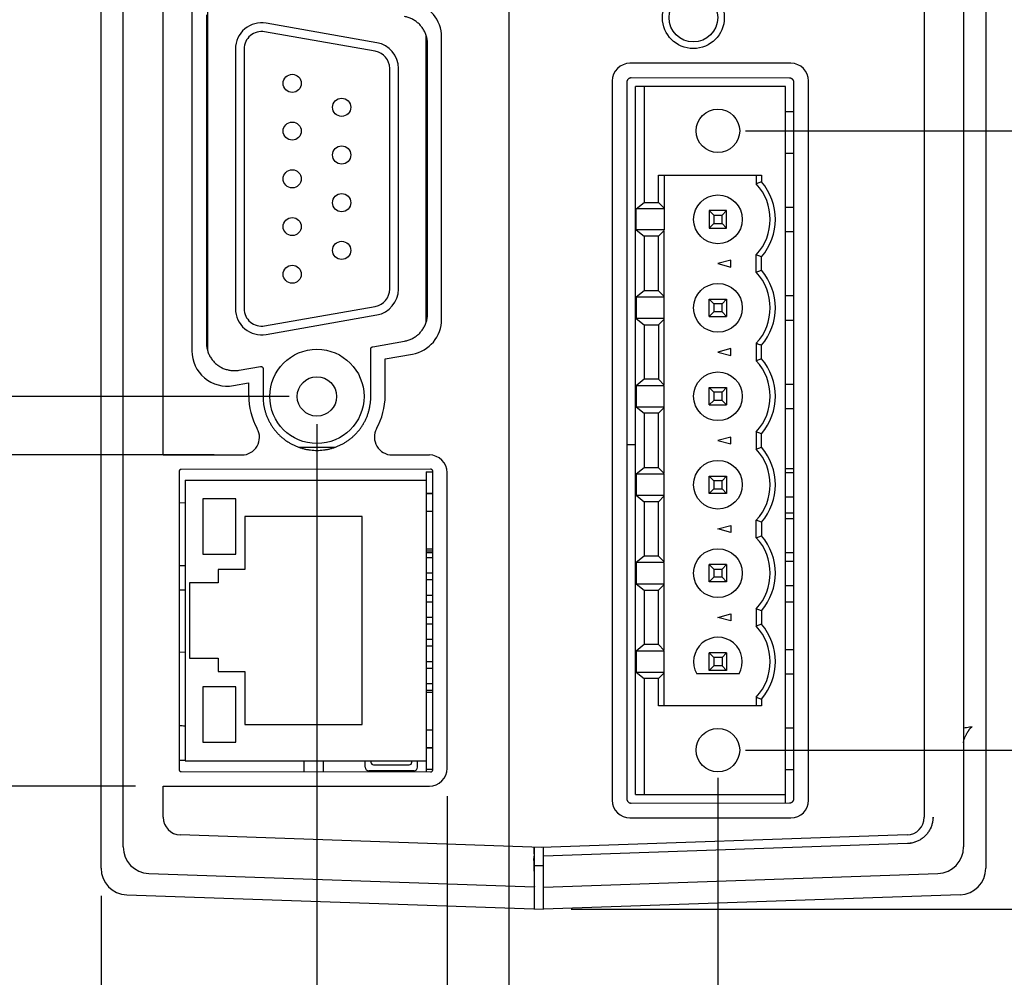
# Model space of a CAD drawing. Header units: inches. Extents: x 0 to 22, y 0 to 17.
# Tile 14 of 41: x 5.1 to 7.3, y 9.4 to 11.5. Entities that reach past the tile are written whole.
import ezdxf

# ---------------------------------------------------------------- set-up
doc = ezdxf.new("R2010")
doc.units = ezdxf.units.IN
doc.header["$LTSCALE"] = 1.21
doc.header["$MEASUREMENT"] = 0
doc.layers.get('0').update_dxf_attribs({"linetype": 'CONTINUOUS'})
doc.layers.add('DIMENSIONS', color=7, linetype='CONTINUOUS')
doc.styles.get("Standard").update_dxf_attribs({"font": 'txt', "width": 0.8})
doc.dimstyles.new('DIMSTYLE_2', dxfattribs={"dimtxt": 0.125, "dimasz": 0.18, "dimexe": 0.18, "dimexo": 0.0625, "dimgap": 0.09, "dimtad": 0, "dimtih": 1, "dimtoh": 1, "dimdec": 3, "dimzin": 4, "dimdsep": 46, "dimtxsty": 'STANDARD', "dimblk": '_FILLED', "dimblk1": '_FILLED', "dimblk2": '_FILLED', "dimcen": 0.09, "dimadec": 0, "dimazin": 0, "dimtp": 0.01, "dimtm": 0.01, "dimtfac": 1, "dimtdec": 3, "dimtofl": 0, "dimtmove": 0, "dimatfit": 3, "dimldrblk": '_FILLED', "dimfxl": 1, "dimtolj": 1, "dimtzin": 4, "dimarcsym": 0})

# ---------------------------------------------------------------- blocks, each defined once
blk = doc.blocks.new('*D14')
at = {"layer": 'DIMENSIONS', "color": 2, "linetype": 'CONTINUOUS'}
blk.add_line((6.0547, 9.765), (6.0547, 8.8214), dxfattribs=at)
at = {"layer": 'DIMENSIONS', "color": 2, "linetype": 'CONTINUOUS', "width": 0.8}
for s, p in [(']', (6.1172, 8.6589)), ('19.87', (6.1172, 8.1589)), ('[', (6.1172, 8.0589)), ('.782', (6.1172, 7.5339))]:
    blk.add_text(s, height=0.125, rotation=90, dxfattribs=at).set_placement(p)
blk = doc.blocks.new('_FILLED')
at = {"color": 0, "linetype": 'BYBLOCK'}
blk.add_solid([(0, 0), (-1, 0.174), (-1, -0.174)], dxfattribs=at)
blk = doc.blocks.new('*D15')
at = {"layer": 'DIMENSIONS', "color": 2, "linetype": 'CONTINUOUS'}
blk.add_line((5.2724, 9.5392), (5.2724, 8.8214), dxfattribs=at)
at = {"layer": 'DIMENSIONS', "color": 2, "linetype": 'CONTINUOUS', "width": 0.8}
for s, p in [(']', (5.3349, 8.6589)), ('0', (5.3349, 8.5589)), ('[', (5.3349, 8.4589)), ('.000', (5.3349, 7.9339))]:
    blk.add_text(s, height=0.125, rotation=90, dxfattribs=at).set_placement(p)
blk = doc.blocks.new('*D16')
at = {"layer": 'DIMENSIONS', "color": 2, "linetype": 'CONTINUOUS'}
blk.add_line((5.7604, 10.6061), (5.7604, 8.8214), dxfattribs=at)
at = {"layer": 'DIMENSIONS', "color": 2, "linetype": 'CONTINUOUS', "width": 0.8}
for s, p in [(']', (5.8229, 8.6589)), ('12.4', (5.8229, 8.2589)), ('[', (5.8229, 8.1589)), ('.488', (5.8229, 7.6339))]:
    blk.add_text(s, height=0.125, rotation=90, dxfattribs=at).set_placement(p)
blk = doc.blocks.new('*D17')
at = {"layer": 'DIMENSIONS', "color": 2, "linetype": 'CONTINUOUS'}
for p, q in [((6.194, 12.0739), (6.194, 9.3354)), ((6.194, 9.3354), (6.2927, 8.9959)), ((6.2927, 8.9959), (6.2927, 8.8214))]:
    blk.add_line(p, q, dxfattribs=at)
at = {"layer": 'DIMENSIONS', "color": 2, "linetype": 'CONTINUOUS', "width": 0.8}
for s, p in [(']', (6.3552, 8.6589)), ('23.41', (6.3552, 8.1589)), ('[', (6.3552, 8.0589)), ('.922', (6.3552, 7.5339))]:
    blk.add_text(s, height=0.125, rotation=90, dxfattribs=at).set_placement(p)
blk = doc.blocks.new('*D18')
at = {"layer": 'DIMENSIONS', "color": 2, "linetype": 'CONTINUOUS'}
blk.add_line((6.667, 9.8064), (6.667, 8.8214), dxfattribs=at)
at = {"layer": 'DIMENSIONS', "color": 2, "linetype": 'CONTINUOUS', "width": 0.8}
for s, p in [(']', (6.7295, 8.6589)), ('35.42', (6.7295, 8.1589)), ('[', (6.7295, 8.0589)), ('1.395', (6.7295, 7.4339))]:
    blk.add_text(s, height=0.125, rotation=90, dxfattribs=at).set_placement(p)
blk = doc.blocks.new('*D19')
at = {"layer": 'DIMENSIONS', "color": 2, "linetype": 'CONTINUOUS'}
blk.add_line((6.7295, 9.8689), (7.9599, 9.8689), dxfattribs=at)
at = {"layer": 'DIMENSIONS', "color": 2, "linetype": 'CONTINUOUS', "width": 0.8}
for s, p in [('.360', (8.0224, 9.8064)), ('[', (8.5474, 9.8064)), ('9.14', (8.6474, 9.8064)), (']', (9.0474, 9.8064))]:
    blk.add_text(s, height=0.125, dxfattribs=at).set_placement(p)
blk = doc.blocks.new('*D20')
at = {"layer": 'DIMENSIONS', "color": 2, "linetype": 'CONTINUOUS'}
blk.add_line((6.3349, 9.5089), (7.9599, 9.5089), dxfattribs=at)
at = {"layer": 'DIMENSIONS', "color": 2, "linetype": 'CONTINUOUS', "width": 0.8}
for s, p in [('.000', (8.0224, 9.4464)), ('[', (8.5474, 9.4464)), ('0', (8.6474, 9.4464)), (']', (8.7474, 9.4464))]:
    blk.add_text(s, height=0.125, dxfattribs=at).set_placement(p)
blk = doc.blocks.new('*D21')
at = {"layer": 'DIMENSIONS', "color": 2, "linetype": 'CONTINUOUS'}
blk.add_line((6.7295, 11.2689), (7.9599, 11.2689), dxfattribs=at)
at = {"layer": 'DIMENSIONS', "color": 2, "linetype": 'CONTINUOUS', "width": 0.8}
for s, p in [('1.760', (8.0224, 11.2064)), ('[', (8.6474, 11.2064)), ('44.7', (8.7474, 11.2064)), (']', (9.1474, 11.2064))]:
    blk.add_text(s, height=0.125, dxfattribs=at).set_placement(p)
blk = doc.blocks.new('*D22')
at = {"layer": 'DIMENSIONS', "color": 2, "linetype": 'CONTINUOUS'}
blk.add_line((7.1559, 11.6284), (7.9599, 11.6284), dxfattribs=at)
at = {"layer": 'DIMENSIONS', "color": 2, "linetype": 'CONTINUOUS', "width": 0.8}
for s, p in [('2.120', (8.0224, 11.5659)), ('[', (8.6474, 11.5659)), ('53.84', (8.7474, 11.5659)), (']', (9.2474, 11.5659))]:
    blk.add_text(s, height=0.125, dxfattribs=at).set_placement(p)
blk = doc.blocks.new('*D23')
at = {"layer": 'DIMENSIONS', "color": 2, "linetype": 'CONTINUOUS'}
blk.add_line((6.2565, 12.1364), (7.9599, 12.1364), dxfattribs=at)
at = {"layer": 'DIMENSIONS', "color": 2, "linetype": 'CONTINUOUS', "width": 0.8}
for s, p in [('2.628', (8.0224, 12.0739)), ('[', (8.6474, 12.0739)), ('66.74', (8.7474, 12.0739)), (']', (9.2474, 12.0739))]:
    blk.add_text(s, height=0.125, dxfattribs=at).set_placement(p)
blk = doc.blocks.new('*D24')
at = {"layer": 'DIMENSIONS', "color": 2, "linetype": 'CONTINUOUS'}
blk.add_line((7.1559, 12.6445), (7.9599, 12.6445), dxfattribs=at)
at = {"layer": 'DIMENSIONS', "color": 2, "linetype": 'CONTINUOUS', "width": 0.8}
for s, p in [('[', (8.6474, 12.582)), (']', (9.2474, 12.582)), ('3.136', (8.0224, 12.582)), ('79.64', (8.7474, 12.582))]:
    blk.add_text(s, height=0.125, dxfattribs=at).set_placement(p)
blk = doc.blocks.new('*D25')
at = {"layer": 'DIMENSIONS', "color": 2, "linetype": 'CONTINUOUS'}
blk.add_line((5.3504, 9.7875), (4.5849, 9.7875), dxfattribs=at)
at = {"layer": 'DIMENSIONS', "color": 2, "linetype": 'CONTINUOUS', "width": 0.8}
for s, p in [('.279', (3.3974, 9.725)), ('[', (3.9224, 9.725)), ('7.08', (4.0224, 9.725)), (']', (4.4224, 9.725))]:
    blk.add_text(s, height=0.125, dxfattribs=at).set_placement(p)
blk = doc.blocks.new('*D26')
at = {"layer": 'DIMENSIONS', "color": 2, "linetype": 'CONTINUOUS'}
blk.add_line((5.528, 10.5362), (4.5849, 10.5362), dxfattribs=at)
at = {"layer": 'DIMENSIONS', "color": 2, "linetype": 'CONTINUOUS', "width": 0.8}
for s, p in [('1.027', (3.1974, 10.4737)), ('[', (3.8224, 10.4737)), ('26.09', (3.9224, 10.4737)), (']', (4.4224, 10.4737))]:
    blk.add_text(s, height=0.125, dxfattribs=at).set_placement(p)
blk = doc.blocks.new('*D27')
at = {"layer": 'DIMENSIONS', "color": 2, "linetype": 'CONTINUOUS'}
for p, q in [((4.7248, 10.8601), (4.5849, 10.8601)), ((5.0094, 10.6686), (4.7248, 10.8601)), ((5.6979, 10.6686), (5.0094, 10.6686))]:
    blk.add_line(p, q, dxfattribs=at)
at = {"layer": 'DIMENSIONS', "color": 2, "linetype": 'CONTINUOUS', "width": 0.8}
for s, p in [('[', (3.8224, 10.7976)), (']', (4.4224, 10.7976)), ('1.160', (3.1974, 10.7976)), ('29.46', (3.9224, 10.7976))]:
    blk.add_text(s, height=0.125, dxfattribs=at).set_placement(p)
blk = doc.blocks.new('*D28')
at = {"layer": 'DIMENSIONS', "color": 2, "linetype": 'CONTINUOUS'}
blk.add_line((5.6979, 11.6524), (4.5849, 11.6524), dxfattribs=at)
at = {"layer": 'DIMENSIONS', "color": 2, "linetype": 'CONTINUOUS', "width": 0.8}
for s, p in [('2.144', (3.1974, 11.5899)), ('[', (3.8224, 11.5899)), ('54.45', (3.9224, 11.5899)), (']', (4.4224, 11.5899))]:
    blk.add_text(s, height=0.125, dxfattribs=at).set_placement(p)

msp = doc.modelspace()

# ---------------------------------------------------------------- linework, layer by layer
at = {"color": 7, "linetype": 'CONTINUOUS'}
for p, q in [((5.2724, 9.6017), (5.2724, 14.4006)), ((7.2724, 14.3995), (7.2724, 9.6017)), ((5.3224, 9.65), (5.3224, 14.3532)), ((5.4129, 10.5362), (5.4129, 14.2865)), ((7.2224, 14.1813), (7.2224, 9.65)), ((7.1334, 11.5884), (7.1334, 9.717)), ((5.4776, 11.5523), (5.4776, 10.7717)), ((5.5106, 11.5312), (5.5106, 10.7897)), ((5.5134, 10.7714), (5.5134, 11.5495)), ((5.8958, 11.4682), (5.6454, 11.5124)), ((5.8924, 11.4488), (5.642, 11.493)), ((5.5106, 11.4767), (5.5134, 11.4768)), ((6.0074, 10.8363), (6.0074, 11.4846)), ((6.0104, 10.8556), (6.0104, 11.4653)), ((6.0423, 10.843), (6.0423, 11.4809)), ((5.5761, 11.4542), (5.5761, 10.8668)), ((5.5958, 11.4542), (5.5958, 10.8668)), ((6.8321, 11.4217), (6.468, 11.4217)), ((5.9249, 10.911), (5.9249, 11.4101)), ((5.9446, 10.911), (5.9446, 11.4101)), ((6.0074, 11.394), (6.0104, 11.394)), ((6.428, 11.3817), (6.428, 9.7554)), ((6.461, 11.3787), (6.461, 9.759)), ((6.8288, 11.3884), (6.471, 11.3887)), ((6.8388, 9.7594), (6.8388, 11.3784)), ((6.8721, 9.7554), (6.8721, 11.3817)), ((6.0074, 11.359), (6.0104, 11.359)), ((6.8194, 11.3689), (6.4808, 11.3689)), ((6.4808, 9.7689), (6.4808, 11.3689)), ((6.5005, 11.3689), (6.5005, 11.1073)), ((6.8194, 9.7494), (6.8194, 11.3689)), ((6.0074, 11.34), (6.0104, 11.34)), ((6.8194, 11.313), (6.8391, 11.313)), ((6.0074, 11.305), (6.0104, 11.305)), ((6.8194, 11.2185), (6.8391, 11.2185)), ((6.533, 11.1689), (6.7654, 11.1689)), ((6.533, 11.1073), (6.533, 11.1689)), ((6.5452, 11.1689), (6.5452, 11.045)), ((6.7536, 11.1689), (6.7536, 11.1492)), ((6.7654, 11.1689), (6.7654, 11.1537)), ((6.4819, 11.0927), (6.5005, 11.1073)), ((6.5452, 11.0927), (6.4819, 11.0927)), ((6.4819, 11.045), (6.4819, 11.0927)), ((6.5005, 11.1073), (6.533, 11.1073)), ((6.5452, 11.0942), (6.533, 11.1073)), ((6.6867, 11.0886), (6.6473, 11.0886)), ((6.6473, 11.0886), (6.6579, 11.078)), ((6.6473, 11.0886), (6.6473, 11.0492)), ((6.6762, 11.078), (6.6867, 11.0886)), ((6.6867, 11.0492), (6.6867, 11.0886)), ((6.8194, 11.0964), (6.8391, 11.0964)), ((6.6579, 11.078), (6.6762, 11.078)), ((6.6579, 11.078), (6.6579, 11.0597)), ((6.6762, 11.0597), (6.6762, 11.078)), ((6.5452, 11.045), (6.4819, 11.045)), ((6.4819, 11.045), (6.5005, 11.0305)), ((6.5452, 11.0435), (6.533, 11.0305)), ((6.5452, 10.6942), (6.5452, 11.0435)), ((6.6473, 11.0492), (6.6579, 11.0597)), ((6.6473, 11.0492), (6.6867, 11.0492)), ((6.6579, 11.0597), (6.6762, 11.0597)), ((6.6762, 11.0597), (6.6867, 11.0492)), ((6.8194, 11.0413), (6.8391, 11.0413)), ((6.533, 11.0305), (6.5005, 11.0305)), ((6.5005, 11.0305), (6.5005, 10.9073)), ((6.533, 10.9073), (6.533, 11.0305)), ((6.0074, 11.016), (6.0104, 11.016)), ((6.0074, 10.981), (6.0104, 10.981)), ((6.6965, 10.9768), (6.667, 10.9689)), ((6.6965, 10.961), (6.6965, 10.9768)), ((6.7536, 10.9492), (6.7536, 10.9886)), ((6.7654, 10.9537), (6.7654, 10.9841)), ((6.0074, 10.962), (6.0104, 10.962)), ((6.667, 10.9689), (6.6965, 10.961)), ((6.0074, 10.927), (6.0104, 10.927)), ((6.5005, 10.9073), (6.4819, 10.8927)), ((6.5452, 10.8927), (6.4819, 10.8927)), ((6.4819, 10.8927), (6.4819, 10.845)), ((6.533, 10.9073), (6.5005, 10.9073)), ((6.5452, 10.8942), (6.533, 10.9073)), ((6.6473, 10.8886), (6.6867, 10.8886)), ((6.6579, 10.878), (6.6473, 10.8886)), ((6.6473, 10.8492), (6.6473, 10.8886)), ((6.6867, 10.8886), (6.6762, 10.878)), ((6.6867, 10.8886), (6.6867, 10.8492)), ((6.8194, 10.8964), (6.8391, 10.8964)), ((5.642, 10.828), (5.8924, 10.8722)), ((6.6762, 10.878), (6.6579, 10.878)), ((6.6579, 10.878), (6.6579, 10.8597)), ((6.6762, 10.8597), (6.6762, 10.878)), ((5.6454, 10.8087), (5.8958, 10.8528)), ((6.5452, 10.845), (6.4819, 10.845)), ((6.4819, 10.845), (6.5005, 10.8305)), ((6.5452, 10.8435), (6.533, 10.8305)), ((6.6579, 10.8597), (6.6473, 10.8492)), ((6.6473, 10.8492), (6.6867, 10.8492)), ((6.6762, 10.8597), (6.6579, 10.8597)), ((6.6867, 10.8492), (6.6762, 10.8597)), ((6.8194, 10.8413), (6.8391, 10.8413)), ((6.5005, 10.8305), (6.533, 10.8305)), ((6.5005, 10.8305), (6.5005, 10.7073)), ((6.533, 10.8305), (6.533, 10.7073)), ((5.8824, 10.6684), (5.8824, 10.776)), ((5.8865, 10.7809), (5.9583, 10.7935)), ((6.6965, 10.7768), (6.667, 10.7689)), ((6.6965, 10.761), (6.6965, 10.7768)), ((6.7536, 10.7886), (6.7536, 10.7492)), ((6.7654, 10.7537), (6.7654, 10.7841)), ((5.9147, 10.7534), (5.9762, 10.7642)), ((5.9147, 10.6706), (5.9147, 10.7534)), ((6.667, 10.7689), (6.6965, 10.761)), ((5.5843, 10.7278), (5.6327, 10.7363)), ((5.6386, 10.7314), (5.6386, 10.6684)), ((6.5005, 10.7073), (6.4819, 10.6927)), ((6.533, 10.7073), (6.5005, 10.7073)), ((6.5452, 10.6942), (6.533, 10.7073)), ((5.5715, 10.6929), (5.606, 10.699)), ((5.606, 10.699), (5.606, 10.6706)), ((6.5452, 10.6927), (6.4819, 10.6927)), ((6.4819, 10.6927), (6.4819, 10.645)), ((6.5452, 10.4942), (6.5452, 10.6927)), ((6.6473, 10.6886), (6.6867, 10.6886)), ((6.6579, 10.678), (6.6473, 10.6886)), ((6.6473, 10.6492), (6.6473, 10.6886)), ((6.6867, 10.6886), (6.6762, 10.678)), ((6.6867, 10.6886), (6.6867, 10.6492)), ((6.8194, 10.6964), (6.8391, 10.6964)), ((6.6762, 10.678), (6.6579, 10.678)), ((6.6579, 10.678), (6.6579, 10.6597)), ((6.6762, 10.6597), (6.6762, 10.678)), ((6.4819, 10.645), (6.5452, 10.645)), ((6.4819, 10.645), (6.5005, 10.6305)), ((6.5452, 10.6435), (6.533, 10.6305)), ((6.6579, 10.6597), (6.6473, 10.6492)), ((6.6473, 10.6492), (6.6867, 10.6492)), ((6.6762, 10.6597), (6.6579, 10.6597)), ((6.6867, 10.6492), (6.6762, 10.6597)), ((6.8194, 10.6413), (6.8391, 10.6413)), ((6.533, 10.6305), (6.5005, 10.6305)), ((6.5005, 10.6305), (6.5005, 10.5073)), ((6.533, 10.5073), (6.533, 10.6305)), ((6.6965, 10.5768), (6.667, 10.5689)), ((6.6965, 10.561), (6.6965, 10.5768)), ((6.7536, 10.5886), (6.7536, 10.5492)), ((6.7654, 10.5537), (6.7654, 10.5841)), ((5.7185, 10.554), (5.8024, 10.554)), ((6.4808, 10.5589), (6.461, 10.5589)), ((6.667, 10.5689), (6.6965, 10.561)), ((5.4129, 10.5362), (5.5905, 10.5362)), ((5.9303, 10.5362), (6.0147, 10.5362)), ((6.5005, 10.5073), (6.4819, 10.4927)), ((6.533, 10.5073), (6.5005, 10.5073)), ((6.5452, 10.4942), (6.533, 10.5073)), ((5.4487, 10.4986), (5.4487, 9.8252)), ((6.0175, 10.5039), (5.4537, 10.5036)), ((6.0074, 10.4979), (6.0225, 10.4979)), ((6.0074, 10.4979), (6.0074, 9.8198)), ((6.0225, 9.8248), (6.0225, 10.4989)), ((6.0547, 9.8275), (6.0547, 10.4962)), ((6.5452, 10.4927), (6.4819, 10.4927)), ((6.4819, 10.4927), (6.4819, 10.445)), ((6.5452, 10.2942), (6.5452, 10.4927)), ((6.6473, 10.4886), (6.6867, 10.4886)), ((6.6579, 10.478), (6.6473, 10.4886)), ((6.6473, 10.4492), (6.6473, 10.4886)), ((6.6867, 10.4886), (6.6762, 10.478)), ((6.6867, 10.4886), (6.6867, 10.4492)), ((6.8194, 10.5054), (6.8388, 10.5054)), ((6.8194, 10.4964), (6.8391, 10.4964)), ((5.4624, 10.4794), (6.0074, 10.4794)), ((5.4624, 10.4794), (5.4624, 9.8444)), ((6.6762, 10.478), (6.6579, 10.478)), ((6.6579, 10.478), (6.6579, 10.4597)), ((6.6762, 10.4597), (6.6762, 10.478)), ((6.0074, 10.4499), (6.0225, 10.4499)), ((6.0074, 10.4489), (6.0225, 10.4489)), ((6.4819, 10.445), (6.5452, 10.445)), ((6.4819, 10.445), (6.5005, 10.4305)), ((6.5452, 10.4435), (6.533, 10.4305)), ((6.6473, 10.4492), (6.6579, 10.4597)), ((6.6867, 10.4492), (6.6473, 10.4492)), ((6.6579, 10.4597), (6.6762, 10.4597)), ((6.6867, 10.4492), (6.6762, 10.4597)), ((6.8194, 10.4413), (6.8391, 10.4413)), ((5.4624, 10.4274), (5.4487, 10.4279)), ((5.5774, 10.4369), (5.5024, 10.4369)), ((5.5024, 10.4369), (5.5024, 10.3119)), ((5.5774, 10.3119), (5.5774, 10.4369)), ((6.533, 10.4305), (6.5005, 10.4305)), ((6.5005, 10.4305), (6.5005, 10.3073)), ((6.533, 10.3073), (6.533, 10.4305)), ((5.8624, 10.3969), (5.5974, 10.3969)), ((5.5974, 10.3969), (5.5974, 10.2769)), ((5.8624, 9.9269), (5.8624, 10.3969)), ((6.0074, 10.4089), (6.0225, 10.4089)), ((6.8194, 10.4054), (6.8388, 10.4054)), ((6.667, 10.3689), (6.6965, 10.3768)), ((6.6965, 10.3768), (6.6965, 10.361)), ((6.7536, 10.3492), (6.7536, 10.3886)), ((6.7654, 10.3841), (6.7654, 10.3537)), ((6.8194, 10.3924), (6.8388, 10.3924)), ((6.6965, 10.361), (6.667, 10.3689)), ((5.5024, 10.3119), (5.5774, 10.3119)), ((6.0074, 10.3239), (6.0225, 10.3239)), ((6.0074, 10.3194), (6.0225, 10.3194)), ((6.0225, 10.3149), (6.0074, 10.3149)), ((6.5005, 10.3073), (6.4819, 10.2927)), ((6.533, 10.3073), (6.5005, 10.3073)), ((6.5452, 10.2942), (6.533, 10.3073)), ((6.8388, 10.3149), (6.8194, 10.3149)), ((5.4487, 10.2865), (5.4624, 10.2862)), ((6.0074, 10.3044), (6.0225, 10.3044)), ((6.5452, 10.2927), (6.4819, 10.2927)), ((6.4819, 10.2927), (6.4819, 10.245)), ((6.5452, 10.0942), (6.5452, 10.2927)), ((6.6867, 10.2886), (6.6473, 10.2886)), ((6.6473, 10.2886), (6.6579, 10.278)), ((6.6473, 10.2492), (6.6473, 10.2886)), ((6.6762, 10.278), (6.6867, 10.2886)), ((6.6867, 10.2886), (6.6867, 10.2492)), ((6.8194, 10.2964), (6.8391, 10.2964)), ((5.5974, 10.2769), (5.5374, 10.2769)), ((5.5374, 10.2769), (5.5374, 10.2469)), ((6.0074, 10.2694), (6.0225, 10.2694)), ((6.6579, 10.278), (6.6762, 10.278)), ((6.6579, 10.278), (6.6579, 10.2597)), ((6.6762, 10.2597), (6.6762, 10.278)), ((5.5374, 10.2469), (5.4724, 10.2469)), ((5.4724, 10.2469), (5.4724, 10.0769)), ((6.0074, 10.2544), (6.0225, 10.2544)), ((6.4819, 10.245), (6.5452, 10.245)), ((6.4819, 10.245), (6.5005, 10.2305)), ((6.533, 10.2305), (6.5452, 10.2435)), ((6.6579, 10.2597), (6.6473, 10.2492)), ((6.6867, 10.2492), (6.6473, 10.2492)), ((6.6762, 10.2597), (6.6579, 10.2597)), ((6.6867, 10.2492), (6.6762, 10.2597)), ((6.8194, 10.2413), (6.8391, 10.2413)), ((5.4487, 10.2313), (5.4624, 10.2315)), ((6.0074, 10.2194), (6.0225, 10.2194)), ((6.5005, 10.2305), (6.533, 10.2305)), ((6.5005, 10.2305), (6.5005, 10.1073)), ((6.533, 10.1073), (6.533, 10.2305)), ((6.0074, 10.2044), (6.0225, 10.2044)), ((6.8194, 10.2039), (6.8388, 10.2039)), ((6.667, 10.1689), (6.6965, 10.1768)), ((6.6965, 10.1768), (6.6965, 10.161)), ((6.7536, 10.1886), (6.7536, 10.1492)), ((6.7654, 10.1841), (6.7654, 10.1537)), ((6.0074, 10.1694), (6.0225, 10.1694)), ((6.0074, 10.1544), (6.0225, 10.1544)), ((6.6965, 10.161), (6.667, 10.1689)), ((6.0074, 10.1194), (6.0225, 10.1194)), ((6.5005, 10.1073), (6.4819, 10.0927)), ((6.533, 10.1073), (6.5005, 10.1073)), ((6.5452, 10.0942), (6.533, 10.1073)), ((5.4624, 10.0904), (5.4487, 10.0899)), ((6.0074, 10.1044), (6.0225, 10.1044)), ((6.5452, 10.0927), (6.4819, 10.0927)), ((6.4819, 10.0927), (6.4819, 10.045)), ((6.5452, 9.9689), (6.5452, 10.0927)), ((6.6867, 10.0886), (6.6473, 10.0886)), ((6.6473, 10.0886), (6.6579, 10.078)), ((6.6473, 10.0492), (6.6473, 10.0886)), ((6.6867, 10.0886), (6.6762, 10.078)), ((6.6867, 10.0886), (6.6867, 10.0492)), ((6.8194, 10.0964), (6.8391, 10.0964)), ((5.4724, 10.0769), (5.5374, 10.0769)), ((5.5374, 10.0769), (5.5374, 10.0469)), ((6.0074, 10.0694), (6.0225, 10.0694)), ((6.6762, 10.078), (6.6579, 10.078)), ((6.6579, 10.078), (6.6579, 10.0597)), ((6.6762, 10.078), (6.6762, 10.0597)), ((5.5374, 10.0469), (5.5974, 10.0469)), ((5.5974, 10.0469), (5.5974, 9.9269)), ((6.0074, 10.0544), (6.0225, 10.0544)), ((6.4819, 10.045), (6.5452, 10.045)), ((6.4819, 10.045), (6.5005, 10.0305)), ((6.5452, 10.0435), (6.533, 10.0305)), ((6.7147, 10.0413), (6.6193, 10.0413)), ((6.6579, 10.0597), (6.6473, 10.0492)), ((6.6867, 10.0492), (6.6473, 10.0492)), ((6.6762, 10.0597), (6.6579, 10.0597)), ((6.6867, 10.0492), (6.6762, 10.0597)), ((6.8194, 10.0413), (6.8391, 10.0413)), ((6.0074, 10.0194), (6.0225, 10.0194)), ((6.533, 10.0305), (6.5005, 10.0305)), ((6.5005, 10.0305), (6.5005, 9.7689)), ((6.533, 9.9689), (6.533, 10.0305)), ((5.5774, 10.0119), (5.5024, 10.0119)), ((5.5024, 10.0119), (5.5024, 9.8869)), ((5.5774, 9.8869), (5.5774, 10.0119)), ((6.0074, 10.0044), (6.0225, 10.0044)), ((6.0074, 9.9999), (6.0225, 9.9999)), ((6.7536, 9.9886), (6.7536, 9.9689)), ((6.7654, 9.9841), (6.7654, 9.9689)), ((6.7654, 9.9689), (6.533, 9.9689)), ((5.5974, 9.9269), (5.8624, 9.9269)), ((6.0074, 9.9149), (6.0225, 9.9149)), ((6.8194, 9.9193), (6.8391, 9.9193)), ((5.5024, 9.8869), (5.5774, 9.8869)), ((6.0074, 9.8749), (6.0225, 9.8749)), ((6.0074, 9.8739), (6.0225, 9.8739)), ((5.4624, 9.8444), (6.0074, 9.8444)), ((5.7318, 9.82), (5.7318, 9.8444)), ((5.7751, 9.82), (5.7751, 9.8444)), ((5.8696, 9.8304), (5.8696, 9.8444)), ((5.8824, 9.8444), (5.8824, 9.8418)), ((5.9749, 9.8418), (5.9749, 9.8444)), ((5.9877, 9.8304), (5.9877, 9.8444)), ((5.4537, 9.8202), (6.0175, 9.8198)), ((5.9794, 9.8221), (5.8779, 9.8221)), ((5.8886, 9.8356), (5.9687, 9.8356)), ((6.0074, 9.8259), (6.0225, 9.8259)), ((6.8194, 9.8248), (6.8391, 9.8248)), ((5.4129, 9.7875), (6.0147, 9.7875)), ((5.4129, 9.717), (5.4129, 9.7875)), ((6.4808, 9.7689), (6.8194, 9.7689)), ((6.471, 9.749), (6.8288, 9.7494)), ((6.468, 9.7154), (6.8321, 9.7154)), ((6.2681, 9.6485), (5.4515, 9.6771)), ((7.0948, 9.6771), (6.2681, 9.6485)), ((6.2513, 9.6342), (6.2513, 9.6491)), ((6.2524, 9.5096), (6.2522, 9.6491)), ((7.0953, 9.6576), (6.2724, 9.6289)), ((6.2724, 9.6299), (6.2724, 9.6487)), ((6.2511, 9.6196), (6.2511, 9.624)), ((6.2512, 9.6292), (6.2512, 9.629)), ((6.2724, 9.5089), (6.2724, 9.6288)), ((6.2522, 9.6078), (6.2724, 9.6082)), ((5.3803, 9.59), (6.2521, 9.5596)), ((6.2724, 9.5589), (7.1645, 9.59)), ((5.3303, 9.5418), (6.2724, 9.5089)), ((7.2145, 9.5418), (6.2724, 9.5089))]:
    msp.add_line(p, q, dxfattribs=at)
for centre, radius in [((6.6114, 11.5249), 0.07), ((6.6114, 11.5249), 0.055), ((5.7045, 11.3763), 0.0205), ((5.8163, 11.3223), 0.0205), ((6.667, 11.2689), 0.0492), ((5.7045, 11.2684), 0.0205), ((5.8163, 11.2144), 0.0205), ((5.7045, 11.1605), 0.0205), ((5.8163, 11.1066), 0.0205), ((6.667, 11.0689), 0.0551), ((5.7045, 11.0526), 0.0205), ((5.8163, 10.9987), 0.0205), ((5.7045, 10.9448), 0.0205), ((6.667, 10.8689), 0.0551), ((5.7604, 10.6686), 0.1065), ((5.7604, 10.6686), 0.0445), ((6.667, 10.6689), 0.0551), ((6.667, 10.4689), 0.0551), ((6.667, 10.2689), 0.0551), ((6.667, 9.8689), 0.0492)]:
    msp.add_circle(centre, radius, dxfattribs=at)
for centre, radius, start, end in [((5.9623, 11.4809), 0.08, 0, 80), ((5.6352, 11.4542), 0.0591, 80, 180), ((5.6352, 11.4542), 0.0394, 80, 180), ((5.8856, 11.4101), 0.0591, 0, 80), ((5.8856, 11.4101), 0.0394, 0, 80), ((6.468, 11.3817), 0.04, 90, 180), ((6.8321, 11.3817), 0.04, 0, 90), ((6.667, 11.0689), 0.1299, 319.2509, 40.7491), ((6.667, 11.0689), 0.1181, 317.1666, 42.8334), ((6.667, 10.8689), 0.1299, 319.2509, 40.7491), ((6.667, 10.8689), 0.1181, 317.1666, 42.8334), ((5.8856, 10.911), 0.0394, 280, 360), ((5.8856, 10.911), 0.0591, 280, 360), ((5.6352, 10.8668), 0.0591, 180, 280), ((5.6352, 10.8668), 0.0394, 180, 280), ((5.9623, 10.843), 0.08, 280, 360), ((5.5576, 10.7717), 0.08, 180, 280), ((6.667, 10.6689), 0.1299, 319.2509, 40.7491), ((6.667, 10.6689), 0.1181, 317.1666, 42.8334), ((5.7604, 10.6706), 0.1543, 180, 209.0427), ((5.7604, 10.6706), 0.1543, 330.9573, 360), ((5.5905, 10.5762), 0.04, 270, 29.0427), ((5.9303, 10.5762), 0.04, 150.9573, 270), ((6.667, 10.4689), 0.1299, 319.2509, 40.7491), ((6.0147, 10.4962), 0.04, 0, 90), ((6.667, 10.4689), 0.1181, 317.1666, 42.8334), ((6.667, 10.2689), 0.1299, 319.2509, 40.7491), ((6.667, 10.2689), 0.1181, 317.1666, 42.8334), ((6.667, 10.0689), 0.1299, 319.2509, 40.7491), ((6.667, 10.0689), 0.1181, 317.1666, 42.8334), ((6.667, 10.0689), 0.0551, 330, 210), ((5.8886, 9.8418), 0.00622, 180, 270), ((5.9687, 9.8418), 0.00622, 270, 360), ((5.8779, 9.8304), 0.0083, 180, 270), ((5.9794, 9.8304), 0.0083, 270, 360), ((6.0147, 9.8275), 0.04, 270, 360), ((6.468, 9.7554), 0.04, 180, 270), ((6.8321, 9.7554), 0.04, 270, 360), ((5.4529, 9.717), 0.04, 180, 268), ((7.0934, 9.717), 0.04, 271.9769, 360), ((5.3824, 9.65), 0.06, 180, 268), ((7.1624, 9.65), 0.06, 272, 360), ((5.3324, 9.6017), 0.06, 180, 268), ((7.2124, 9.6017), 0.06, 272, 360)]:
    msp.add_arc(centre, radius, start, end, dxfattribs=at)
for points, knots in [([(6.0104, 11.4653), (6.0104, 11.4667), (6.0103, 11.4697), (6.0099, 11.474), (6.0091, 11.4784), (6.0081, 11.4827), (6.0067, 11.4868), (6.005, 11.4909), (6.0031, 11.4949), (6.0009, 11.4987), (5.9984, 11.5023), (5.9957, 11.5058), (5.9928, 11.5091), (5.9896, 11.5121), (5.9862, 11.515), (5.9827, 11.5176), (5.9789, 11.5199), (5.975, 11.522), (5.971, 11.5238), (5.9669, 11.5253), (5.9626, 11.5265), (5.9598, 11.5271), (5.9583, 11.5273)], [0, 0, 0, 0, 0.04993, 0.099983, 0.150036, 0.199968, 0.249899, 0.299953, 0.350008, 0.399942, 0.449879, 0.499941, 0.550004, 0.599945, 0.649886, 0.69995, 0.750016, 0.799961, 0.849908, 0.899979, 0.95005, 1, 1, 1, 1]), ([(6.471, 11.3887), (6.4706, 11.3887), (6.4698, 11.3886), (6.4687, 11.3885), (6.4677, 11.3881), (6.4666, 11.3877), (6.4656, 11.3872), (6.4647, 11.3865), (6.4639, 11.3858), (6.4631, 11.3849), (6.4625, 11.384), (6.4619, 11.383), (6.4615, 11.382), (6.4612, 11.3809), (6.461, 11.3798), (6.461, 11.3791), (6.461, 11.3787)], [0, 0, 0, 0, 0.071587, 0.143205, 0.214639, 0.286202, 0.357558, 0.429022, 0.500384, 0.571727, 0.643135, 0.7144, 0.78584, 0.857129, 0.928585, 1, 1, 1, 1]), ([(6.8388, 11.3784), (6.8388, 11.3787), (6.8388, 11.3795), (6.8386, 11.3806), (6.8383, 11.3817), (6.8378, 11.3827), (6.8373, 11.3837), (6.8366, 11.3846), (6.8359, 11.3854), (6.8351, 11.3862), (6.8341, 11.3868), (6.8332, 11.3874), (6.8321, 11.3878), (6.831, 11.3881), (6.8299, 11.3883), (6.8292, 11.3884), (6.8288, 11.3884)], [0, 0, 0, 0, 0.071481, 0.143029, 0.214424, 0.285975, 0.357346, 0.428844, 0.500254, 0.571651, 0.643112, 0.714422, 0.785892, 0.857192, 0.928632, 1, 1, 1, 1]), ([(6.7654, 11.1537), (6.7641, 11.1532), (6.7615, 11.1522), (6.7575, 11.1507), (6.7549, 11.1497), (6.7536, 11.1492)], [0, 0, 0, 0, 0.334596, 0.667927, 1, 1, 1, 1]), ([(6.7654, 10.9841), (6.7641, 10.9846), (6.7615, 10.9855), (6.7575, 10.987), (6.7549, 10.9881), (6.7536, 10.9886)], [0, 0, 0, 0, 0.334596, 0.667927, 1, 1, 1, 1]), ([(6.7536, 10.9492), (6.7549, 10.9497), (6.7575, 10.9507), (6.7615, 10.9522), (6.7641, 10.9532), (6.7654, 10.9537)], [0, 0, 0, 0, 0.332028, 0.66536, 1, 1, 1, 1]), ([(5.9583, 10.7935), (5.9598, 10.7938), (5.9626, 10.7944), (5.9669, 10.7956), (5.971, 10.7971), (5.975, 10.7989), (5.9789, 10.801), (5.9827, 10.8033), (5.9862, 10.8059), (5.9896, 10.8087), (5.9928, 10.8118), (5.9957, 10.8151), (5.9984, 10.8185), (6.0009, 10.8222), (6.0031, 10.826), (6.005, 10.83), (6.0067, 10.834), (6.0081, 10.8382), (6.0091, 10.8425), (6.0099, 10.8468), (6.0103, 10.8512), (6.0104, 10.8541), (6.0104, 10.8556)], [0, 0, 0, 0, 0.04995, 0.100021, 0.150092, 0.200039, 0.249984, 0.30005, 0.350114, 0.400055, 0.449996, 0.500059, 0.550121, 0.600058, 0.649992, 0.700047, 0.750101, 0.800032, 0.849964, 0.900017, 0.95007, 1, 1, 1, 1]), ([(5.5106, 10.7897), (5.5106, 10.7882), (5.5108, 10.7851), (5.5113, 10.7806), (5.5121, 10.7761), (5.5129, 10.773), (5.5133, 10.7715), (5.5134, 10.7714)], [0, 0, 0, 0, 0.245716, 0.492087, 0.738461, 0.984185, 1, 1, 1, 1]), ([(5.8824, 10.776), (5.8824, 10.7762), (5.8824, 10.7766), (5.8825, 10.7773), (5.8827, 10.7779), (5.883, 10.7784), (5.8833, 10.779), (5.8837, 10.7795), (5.8842, 10.7799), (5.8847, 10.7803), (5.8853, 10.7806), (5.8859, 10.7808), (5.8863, 10.7809), (5.8865, 10.7809)], [0, 0, 0, 0, 0.090611, 0.181827, 0.272907, 0.363273, 0.454147, 0.545408, 0.636311, 0.726735, 0.817901, 0.909236, 1, 1, 1, 1]), ([(6.7654, 10.7841), (6.7641, 10.7846), (6.7615, 10.7855), (6.7575, 10.787), (6.7549, 10.7881), (6.7536, 10.7886)], [0, 0, 0, 0, 0.334596, 0.667927, 1, 1, 1, 1]), ([(5.5134, 10.7714), (5.5138, 10.77), (5.5147, 10.7672), (5.5165, 10.7631), (5.5186, 10.7591), (5.5209, 10.7552), (5.5236, 10.7514), (5.5265, 10.7479), (5.5296, 10.7446), (5.533, 10.7416), (5.5366, 10.7388), (5.5404, 10.7362), (5.5444, 10.734), (5.5485, 10.732), (5.5528, 10.7303), (5.5571, 10.729), (5.5616, 10.728), (5.5661, 10.7273), (5.5706, 10.7269), (5.5752, 10.7269), (5.5798, 10.7272), (5.5828, 10.7276), (5.5843, 10.7278)], [0, 0, 0, 0, 0.04686, 0.097078, 0.147296, 0.197383, 0.247471, 0.297694, 0.347918, 0.398011, 0.448105, 0.498333, 0.548563, 0.598661, 0.64876, 0.698993, 0.749227, 0.799328, 0.849429, 0.899664, 0.949899, 1, 1, 1, 1]), ([(6.7654, 10.7537), (6.7641, 10.7532), (6.7615, 10.7522), (6.7575, 10.7507), (6.7549, 10.7497), (6.7536, 10.7492)], [0, 0, 0, 0, 0.334596, 0.667927, 1, 1, 1, 1]), ([(5.6327, 10.7363), (5.6329, 10.7364), (5.6334, 10.7364), (5.634, 10.7364), (5.6347, 10.7363), (5.6353, 10.7361), (5.636, 10.7358), (5.6365, 10.7355), (5.637, 10.735), (5.6375, 10.7345), (5.6379, 10.734), (5.6382, 10.7334), (5.6384, 10.7328), (5.6385, 10.7321), (5.6386, 10.7316), (5.6386, 10.7314)], [0, 0, 0, 0, 0.076867, 0.153798, 0.230601, 0.307565, 0.384356, 0.461366, 0.538173, 0.615211, 0.692057, 0.769102, 0.846005, 0.923029, 1, 1, 1, 1]), ([(5.6386, 10.6684), (5.6386, 10.666), (5.6387, 10.6611), (5.6394, 10.6537), (5.6405, 10.6465), (5.642, 10.6393), (5.644, 10.6322), (5.6464, 10.6252), (5.6492, 10.6184), (5.6525, 10.6118), (5.6561, 10.6053), (5.6601, 10.5992), (5.6644, 10.5932), (5.6692, 10.5876), (5.6742, 10.5822), (5.6796, 10.5771), (5.6852, 10.5724), (5.6912, 10.5681), (5.6973, 10.5641), (5.7038, 10.5604), (5.7104, 10.5572), (5.7172, 10.5544), (5.7242, 10.552), (5.7313, 10.55), (5.7385, 10.5485), (5.7458, 10.5474), (5.7531, 10.5467), (5.7605, 10.5465), (5.7678, 10.5467), (5.7752, 10.5474), (5.7825, 10.5485), (5.7897, 10.55), (5.7968, 10.552), (5.8037, 10.5544), (5.8105, 10.5572), (5.8172, 10.5604), (5.8236, 10.5641), (5.8298, 10.5681), (5.8357, 10.5724), (5.8414, 10.5771), (5.8467, 10.5822), (5.8518, 10.5876), (5.8565, 10.5932), (5.8608, 10.5992), (5.8648, 10.6053), (5.8685, 10.6118), (5.8717, 10.6184), (5.8745, 10.6252), (5.8769, 10.6322), (5.8789, 10.6393), (5.8804, 10.6465), (5.8815, 10.6537), (5.8822, 10.6611), (5.8824, 10.666), (5.8824, 10.6684)], [0, 0, 0, 0, 0.019225, 0.038457, 0.057677, 0.07691, 0.096132, 0.115363, 0.134592, 0.153816, 0.173051, 0.192273, 0.211509, 0.230734, 0.249966, 0.269199, 0.288426, 0.307665, 0.32689, 0.346129, 0.365359, 0.384593, 0.40383, 0.423058, 0.442299, 0.461526, 0.480766, 0.5, 0.519234, 0.538474, 0.557701, 0.576942, 0.59617, 0.615407, 0.634641, 0.653871, 0.67311, 0.692335, 0.711574, 0.730801, 0.750034, 0.769266, 0.788491, 0.807727, 0.826949, 0.846184, 0.865408, 0.884637, 0.903868, 0.92309, 0.942323, 0.961543, 0.980775, 1, 1, 1, 1]), ([(6.7654, 10.5841), (6.7641, 10.5846), (6.7615, 10.5855), (6.7575, 10.587), (6.7549, 10.5881), (6.7536, 10.5886)], [0, 0, 0, 0, 0.334596, 0.667927, 1, 1, 1, 1]), ([(6.7536, 10.5492), (6.7549, 10.5497), (6.7575, 10.5507), (6.7615, 10.5522), (6.7641, 10.5532), (6.7654, 10.5537)], [0, 0, 0, 0, 0.332028, 0.66536, 1, 1, 1, 1]), ([(5.4537, 10.5036), (5.4535, 10.5036), (5.453, 10.5035), (5.4524, 10.5034), (5.4518, 10.5032), (5.4512, 10.5029), (5.4506, 10.5025), (5.4501, 10.5021), (5.4497, 10.5016), (5.4493, 10.5011), (5.4491, 10.5005), (5.4488, 10.4999), (5.4487, 10.4992), (5.4487, 10.4988), (5.4487, 10.4986)], [0, 0, 0, 0, 0.082923, 0.166579, 0.250243, 0.33319, 0.416146, 0.499838, 0.583539, 0.666525, 0.749518, 0.833246, 0.916983, 1, 1, 1, 1]), ([(6.0225, 10.4989), (6.0225, 10.4992), (6.0224, 10.4996), (6.0223, 10.5002), (6.0221, 10.5009), (6.0218, 10.5015), (6.0214, 10.502), (6.021, 10.5025), (6.0205, 10.5029), (6.02, 10.5033), (6.0194, 10.5036), (6.0188, 10.5038), (6.0181, 10.5039), (6.0177, 10.5039), (6.0175, 10.5039)], [0, 0, 0, 0, 0.082949, 0.166608, 0.250254, 0.333168, 0.416082, 0.499732, 0.583396, 0.666355, 0.74934, 0.833088, 0.916881, 1, 1, 1, 1]), ([(6.7654, 10.3841), (6.7641, 10.3846), (6.7615, 10.3855), (6.7575, 10.387), (6.7549, 10.3881), (6.7536, 10.3886)], [0, 0, 0, 0, 0.334596, 0.667927, 1, 1, 1, 1]), ([(6.7536, 10.3492), (6.7549, 10.3497), (6.7575, 10.3507), (6.7615, 10.3522), (6.7641, 10.3532), (6.7654, 10.3537)], [0, 0, 0, 0, 0.332028, 0.66536, 1, 1, 1, 1]), ([(6.7654, 10.1841), (6.7641, 10.1846), (6.7615, 10.1855), (6.7575, 10.187), (6.7549, 10.1881), (6.7536, 10.1886)], [0, 0, 0, 0, 0.334596, 0.667927, 1, 1, 1, 1]), ([(6.7654, 10.1537), (6.7641, 10.1532), (6.7615, 10.1522), (6.7575, 10.1507), (6.7549, 10.1497), (6.7536, 10.1492)], [0, 0, 0, 0, 0.334596, 0.667927, 1, 1, 1, 1]), ([(6.7536, 9.9886), (6.7549, 9.9881), (6.7575, 9.987), (6.7615, 9.9855), (6.7641, 9.9846), (6.7654, 9.9841)], [0, 0, 0, 0, 0.332028, 0.66536, 1, 1, 1, 1]), ([(7.2419, 9.9213), (7.2398, 9.921), (7.2356, 9.9204), (7.2291, 9.9195), (7.2246, 9.9189), (7.2224, 9.9186)], [0, 0, 0, 0, 0.318566, 0.651948, 1, 1, 1, 1]), ([(7.2224, 9.8857), (7.2224, 9.8863), (7.2224, 9.8875), (7.2228, 9.8895), (7.2233, 9.8916), (7.224, 9.894), (7.225, 9.8966), (7.2261, 9.8994), (7.2274, 9.902), (7.2286, 9.9044), (7.2298, 9.9066), (7.2309, 9.9086), (7.232, 9.9104), (7.233, 9.9119), (7.2339, 9.9134), (7.2348, 9.9146), (7.2356, 9.9158), (7.2363, 9.9168), (7.2371, 9.9177), (7.2378, 9.9185), (7.2384, 9.9192), (7.239, 9.9198), (7.2397, 9.9203), (7.2402, 9.9207), (7.2408, 9.921), (7.2413, 9.9212), (7.2417, 9.9213), (7.2419, 9.9213)], [0, 0, 0, 0, 0.042195, 0.089148, 0.141928, 0.201822, 0.269447, 0.341983, 0.413866, 0.479484, 0.538763, 0.592531, 0.641326, 0.685666, 0.726023, 0.762763, 0.796227, 0.826698, 0.854465, 0.879703, 0.902634, 0.923426, 0.942151, 0.959083, 0.974384, 0.987977, 1, 1, 1, 1]), ([(5.4487, 9.8252), (5.4487, 9.825), (5.4487, 9.8245), (5.4488, 9.8239), (5.4491, 9.8233), (5.4493, 9.8227), (5.4497, 9.8221), (5.4501, 9.8216), (5.4506, 9.8212), (5.4512, 9.8208), (5.4518, 9.8205), (5.4524, 9.8203), (5.453, 9.8202), (5.4535, 9.8202), (5.4537, 9.8202)], [0, 0, 0, 0, 0.083017, 0.166754, 0.250482, 0.333475, 0.416461, 0.500162, 0.583854, 0.66681, 0.749757, 0.833421, 0.917077, 1, 1, 1, 1]), ([(6.0175, 9.8198), (6.0177, 9.8198), (6.0181, 9.8198), (6.0188, 9.8199), (6.0194, 9.8202), (6.02, 9.8204), (6.0205, 9.8208), (6.021, 9.8212), (6.0214, 9.8217), (6.0218, 9.8223), (6.0221, 9.8229), (6.0223, 9.8235), (6.0224, 9.8241), (6.0225, 9.8246), (6.0225, 9.8248)], [0, 0, 0, 0, 0.083119, 0.166912, 0.25066, 0.333645, 0.416604, 0.500268, 0.583918, 0.666832, 0.749746, 0.833392, 0.917051, 1, 1, 1, 1]), ([(6.461, 9.759), (6.461, 9.7587), (6.461, 9.7579), (6.4612, 9.7568), (6.4615, 9.7557), (6.4619, 9.7547), (6.4625, 9.7537), (6.4631, 9.7528), (6.4639, 9.752), (6.4647, 9.7512), (6.4656, 9.7506), (6.4666, 9.75), (6.4677, 9.7496), (6.4687, 9.7493), (6.4698, 9.7491), (6.4706, 9.749), (6.471, 9.749)], [0, 0, 0, 0, 0.071415, 0.142871, 0.21416, 0.2856, 0.356865, 0.428273, 0.499616, 0.570978, 0.642442, 0.713798, 0.785361, 0.856795, 0.928413, 1, 1, 1, 1]), ([(6.8288, 9.7494), (6.8292, 9.7494), (6.8299, 9.7494), (6.831, 9.7496), (6.8321, 9.7499), (6.8332, 9.7503), (6.8341, 9.7509), (6.8351, 9.7515), (6.8359, 9.7523), (6.8366, 9.7531), (6.8373, 9.754), (6.8378, 9.755), (6.8383, 9.7561), (6.8386, 9.7571), (6.8388, 9.7583), (6.8388, 9.759), (6.8388, 9.7594)], [0, 0, 0, 0, 0.071368, 0.142808, 0.214108, 0.285578, 0.356888, 0.428349, 0.499746, 0.571156, 0.642654, 0.714025, 0.785576, 0.856971, 0.928519, 1, 1, 1, 1]), ([(7.153, 9.7134), (7.1529, 9.712), (7.1526, 9.7092), (7.1521, 9.7065), (7.1518, 9.7051)], [0, 0, 0, 0, 0.500011, 1, 1, 1, 1]), ([(7.1531, 9.7134), (7.153, 9.712), (7.1527, 9.7092), (7.1522, 9.7065), (7.1519, 9.7051)], [0, 0, 0, 0, 0.50001, 1, 1, 1, 1]), ([(7.1519, 9.7051), (7.1516, 9.7037), (7.151, 9.701), (7.1497, 9.697), (7.1481, 9.6931), (7.1463, 9.6894), (7.1442, 9.6857), (7.1418, 9.6823), (7.1392, 9.679), (7.1364, 9.6759), (7.1334, 9.6729), (7.1302, 9.6703), (7.1268, 9.6678), (7.1233, 9.6656), (7.1196, 9.6636), (7.1157, 9.6619), (7.1118, 9.6605), (7.1091, 9.6597), (7.1078, 9.6594)], [0, 0, 0, 0, 0.06249, 0.12498, 0.187471, 0.249967, 0.312465, 0.374963, 0.437459, 0.499955, 0.562453, 0.624955, 0.68746, 0.74997, 0.812481, 0.87499, 0.937495, 1, 1, 1, 1]), ([(7.1518, 9.7051), (7.1516, 9.7037), (7.1509, 9.701), (7.1496, 9.697), (7.148, 9.6931), (7.1462, 9.6894), (7.1441, 9.6857), (7.1417, 9.6823), (7.1392, 9.679), (7.1364, 9.6759), (7.1333, 9.6729), (7.1301, 9.6702), (7.1267, 9.6678), (7.1232, 9.6656), (7.1195, 9.6636), (7.1157, 9.6619), (7.1117, 9.6605), (7.1091, 9.6597), (7.1078, 9.6594)], [0, 0, 0, 0, 0.062575, 0.12515, 0.187726, 0.250304, 0.312883, 0.375462, 0.438038, 0.500615, 0.563194, 0.625775, 0.688359, 0.750947, 0.813535, 0.876123, 0.938708, 1, 1, 1, 1]), ([(7.1078, 9.6594), (7.1064, 9.659), (7.1037, 9.6584), (7.0995, 9.6578), (7.0967, 9.6577), (7.0953, 9.6576)], [0, 0, 0, 0, 0.333298, 0.666634, 1, 1, 1, 1]), ([(7.1077, 9.6593), (7.1063, 9.659), (7.1036, 9.6584), (7.0995, 9.6578), (7.0967, 9.6577), (7.0953, 9.6576)], [0, 0, 0, 0, 0.335645, 0.671308, 1, 1, 1, 1]), ([(6.2512, 9.629), (6.2511, 9.629), (6.2511, 9.6289), (6.2511, 9.6288), (6.2511, 9.6286), (6.2511, 9.6283), (6.2511, 9.6279), (6.2511, 9.6275), (6.2511, 9.627), (6.2511, 9.6265), (6.2511, 9.6259), (6.2511, 9.6253), (6.2511, 9.6247), (6.2511, 9.6243), (6.2511, 9.624)], [0, 0, 0, 0, 0.011684, 0.039759, 0.083823, 0.142601, 0.215441, 0.301931, 0.400076, 0.507295, 0.622611, 0.745192, 0.872055, 1, 1, 1, 1]), ([(6.2511, 9.6196), (6.2511, 9.6182), (6.2511, 9.6154), (6.2511, 9.6111), (6.2511, 9.6069), (6.2511, 9.6041), (6.2511, 9.6027)], [0, 0, 0, 0, 0.253118, 0.505211, 0.754407, 1, 1, 1, 1]), ([(6.2513, 9.6342), (6.2513, 9.634), (6.2513, 9.6335), (6.2513, 9.6329), (6.2513, 9.6323), (6.2513, 9.6317), (6.2513, 9.6312), (6.2513, 9.6307), (6.2513, 9.6303), (6.2513, 9.6299), (6.2513, 9.6296), (6.2513, 9.6294), (6.2513, 9.6293), (6.2513, 9.6292), (6.2512, 9.6292)], [0, 0, 0, 0, 0.127945, 0.254808, 0.377389, 0.492705, 0.599924, 0.698069, 0.784559, 0.857399, 0.916177, 0.960241, 0.988316, 1, 1, 1, 1]), ([(6.2511, 9.6027), (6.2511, 9.6014), (6.2511, 9.5987), (6.2512, 9.5947), (6.2512, 9.5909), (6.2512, 9.5872), (6.2513, 9.5837), (6.2513, 9.5804), (6.2514, 9.5773), (6.2514, 9.5743), (6.2515, 9.5716), (6.2515, 9.5692), (6.2516, 9.567), (6.2517, 9.5651), (6.2517, 9.5635), (6.2518, 9.5621), (6.2519, 9.5611), (6.2519, 9.5603), (6.252, 9.5599), (6.2521, 9.5596), (6.2521, 9.5596)], [0, 0, 0, 0, 0.09423, 0.185865, 0.274685, 0.360081, 0.441578, 0.518941, 0.591591, 0.659238, 0.721592, 0.778195, 0.828895, 0.873393, 0.911402, 0.942835, 0.967475, 0.985207, 0.99601, 1, 1, 1, 1])]:
    msp.add_open_spline(points, degree=3, knots=knots, dxfattribs=at)
for points in [[(5.4624, 9.9233), (5.4578, 9.9234), (5.4533, 9.9234), (5.4487, 9.9235)], [(5.4487, 9.8462), (5.4532, 9.8463), (5.4578, 9.8464), (5.4623, 9.8465)], [(7.1532, 9.7176), (7.1532, 9.7162), (7.1531, 9.7148), (7.153, 9.7134)], [(7.1533, 9.7176), (7.1533, 9.7162), (7.1532, 9.7148), (7.1531, 9.7134)]]:
    msp.add_open_spline(points, degree=3, dxfattribs=at)

# ---------------------------------------------------------------- dimensions: what is measured, and where the dimension line sits
at = {"layer": 'DIMENSIONS', "color": 2, "linetype": 'CONTINUOUS'}
for feature_location, offset, dtype, origin, picture, middle in [((7.1559, 12.6445), (0.804, 0), 0, (7.0934, 9.5089), '*D24', (8.6849, 12.6445)), ((6.25655, 12.13642), (1.70333, 0), 0, (6.19405, 9.50887), '*D23', (8.68488, 12.13642)), ((6.1940459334, 12.0739191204), (0.0986595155, -3.252553), 0, (5.2723766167, 12.1364191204), '*D17', (6.2927054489, 8.1463661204)), ((5.69788, 11.65244), (-1.113, 0), 0, (5.76038, 9.50887), '*D28', (3.85988, 11.65244)), ((7.15588, 11.62844), (0.804, 0), 0, (7.09338, 9.50887), '*D22', (8.68488, 11.62844)), ((6.7295, 11.2689), (1.2304, 0), 0, (6.667, 9.5089), '*D21', (8.6349, 11.2689)), ((5.6979, 10.6686), (-1.113, 0.1916), 0, (5.7604, 9.5089), '*D27', (3.8599, 10.8601)), ((5.7604, 10.6061), (0, -1.7847), 1, (5.2724, 10.6686), '*D16', (5.7604, 8.1964)), ((5.528, 10.5362), (-0.9431, 0), 0, (5.5905, 9.5089), '*D26', (3.8599, 10.5362)), ((6.7295, 9.8689), (1.2304, 0), 0, (6.2724, 9.5089), '*D19', (8.5849, 9.8689)), ((6.667, 9.8064), (0, -0.985), 1, (5.2724, 9.8689), '*D18', (6.667, 8.0964)), ((5.3504, 9.7875), (-0.7655, 0), 0, (5.4129, 9.5089), '*D25', (3.9599, 9.7875)), ((6.0547, 9.765), (0, -0.9437), 1, (5.2724, 9.6017), '*D14', (6.0547, 8.1464)), ((5.2723766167, 9.5392282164), (0, -0.717862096), 1, (5.2723766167, 9.6017282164), '*D15', (5.2723766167, 8.3463661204)), ((6.3348766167, 9.5088661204), (1.625, 0), 0, (6.2723766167, 9.5088661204), '*D20', (8.4348766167, 9.5088661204))]:
    dim = msp.add_ordinate_dim(feature_location=feature_location, offset=offset, dtype=dtype, origin=origin, dimstyle='DIMSTYLE_2', dxfattribs=at)
    dim.commit()
    dim.dimension.update_dxf_attribs({"geometry": picture, "text_midpoint": middle})

doc.saveas('drawing.dxf')
